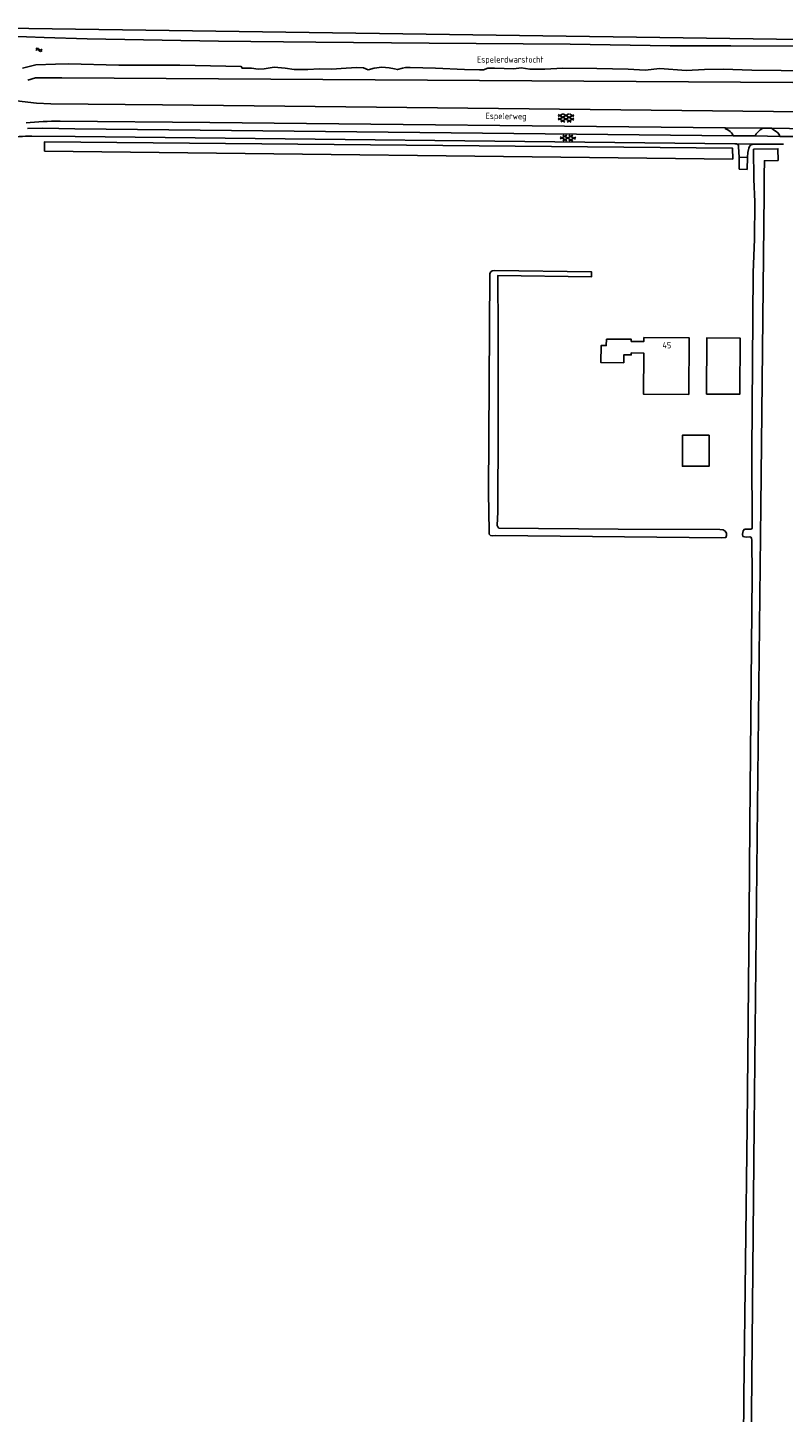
# Model space of a CAD drawing. Extents: x 168875 to 176000, y 513888 to 528000.
# Tile 91 of 106: x 172529 to 172826, y 525887 to 526432. Entities that reach past the tile are written whole.
import ezdxf

# ---------------------------------------------------------------- set-up
doc = ezdxf.new("R2010")
doc.units = 0
doc.header["$MEASUREMENT"] = 0
doc.layers.get('0').update_dxf_attribs({"linetype": 'CONTINUOUS'})
for name, color, linetype in [('BIJGEBOUW', 12, 'CONTINUOUS'), ('DAKRAND', 10, 'CONTINUOUS'), ('HOOFDGEBOUW', 1, 'CONTINUOUS'), ('HUISNUMMER', 7, 'CONTINUOUS'), ('INSTEEK_SLOOT', 72, 'CONTINUOUS'), ('KANT_VERHARDING', 252, 'CONTINUOUS'), ('KANT_WATER', 140, 'CONTINUOUS'), ('KANTONVERHARD', 254, 'CONTINUOUS'), ('SEMANTIEK', 140, 'CONTINUOUS'), ('sluitlijn_verharding', 7, 'CONTINUOUS'), ('STRAATNAAM', 7, 'CONTINUOUS'), ('WATERLOOPNAAM', 7, 'CONTINUOUS')]:
    doc.layers.add(name, color=color, linetype=linetype)
doc.styles.add('ISOCP', font='ISOCP.shx', dxfattribs={"height": 1.8})

# ---------------------------------------------------------------- blocks, each defined once
blk = doc.blocks.new('S014')
at = {"color": 0}
for p, q in [((0, -0.75), (4.2, 1.67)), ((0, 0.65), (1.78, 1.67)), ((5.07, -1.52), (0, 1.4)), ((2.64, -1.52), (0, 0)), ((1.08, -1.52), (6.15, 1.4)), ((6.15, -0.75), (1.95, 1.67)), ((3.51, -1.52), (6.15, 0)), ((6.15, 0.65), (4.37, 1.67))]:
    blk.add_line(p, q, dxfattribs=at)
blk = doc.blocks.new('S016')
at = {"color": 0, "linetype": 'Continuous'}
for points in [[(0.01, -0.38), (2.65, 1.15)], [(2.65, -1.15), (0.01, 0.38)], [(5.07, -1.15), (1.09, 1.15)], [(1.09, -1.15), (5.07, 1.15)], [(6.16, -0.38), (3.51, 1.15)], [(3.51, -1.15), (6.16, 0.37)]]:
    blk.add_lwpolyline(points, dxfattribs=at)
blk = doc.blocks.new('S05')
at = {"color": 0}
for p, q in [((0.08, 0.3), (0.38, 0.59)), ((0.11, -0.19), (0.41, 0.09)), ((0.38, 0.59), (0.68, 0.71)), ((0.41, 0.09), (0.71, 0.21)), ((0.68, 0.71), (1.01, 0.62)), ((0.71, 0.21), (1.02, 0.12)), ((1.01, 0.62), (1.33, 0.37)), ((1.02, 0.12), (1.36, -0.12)), ((1.33, 0.37), (1.66, 0.13)), ((1.66, 0.13), (1.97, 0.04)), ((1.97, 0.04), (2.28, 0.16)), ((2.28, 0.16), (2.58, 0.44)), ((1.36, -0.12), (1.68, -0.37)), ((1.68, -0.37), (2, -0.46)), ((2, -0.46), (2.31, -0.33)), ((2.31, -0.33), (2.61, -0.05))]:
    blk.add_line(p, q, dxfattribs=at)

msp = doc.modelspace()

# ---------------------------------------------------------------- linework, layer by layer
at = {"layer": 'BIJGEBOUW'}
msp.add_lwpolyline([(172795.892, 526287.769), (172808.962, 526287.7), (172809.079, 526309.78), (172796.009, 526309.849), (172795.892, 526287.769)], dxfattribs=at)
at = {"layer": 'DAKRAND'}
msp.add_lwpolyline([(172797, 526271.6), (172786.5, 526271.6), (172786.4, 526259.4), (172796.9, 526259.4), (172797, 526271.6)], dxfattribs=at)
at = {"layer": 'HOOFDGEBOUW'}
for points in [[(172766.302, 526303.899), (172771.242, 526303.878), (172771.171, 526287.698), (172788.931, 526287.62), (172789.029, 526309.88), (172771.269, 526309.958), (172771.262, 526308.397), (172766.322, 526308.419), (172766.326, 526309.329), (172756.526, 526309.372)], [(172756.526, 526309.372), (172756.517, 526306.782), (172754.443, 526306.789), (172754.419, 526300.11), (172763.381, 526300.079), (172763.392, 526303.155), (172766.299, 526303.145), (172766.302, 526303.899)]]:
    msp.add_lwpolyline(points, dxfattribs=at)
at = {"layer": 'INSTEEK_SLOOT'}
for points in [[(172511.053, 526431.772), (172906.11, 526426.12)], [(172542.511, 526412.103), (172891.46, 526409.88)], [(172806.27, 526380.12), (172806.11, 526384.45), (172535.602, 526386.845), (172535.602, 526383.247)], [(172535.602, 526383.247), (172806.27, 526380.12)], [(172818.58, 526373.74), (172818.69, 526379.44), (172824.02, 526379.57), (172823.97, 526384.18), (172814.38, 526383.97), (172814.54, 526372.29)], [(172814.54, 526372.29), (172814.9, 526363.3), (172814.8, 526348.7), (172814.2, 526335.5), (172813.7, 526264.9), (172813.8, 526234.9), (172813.3, 526234.7), (172812.2, 526234.6), (172810.9, 526234.6), (172810.3, 526234), (172810, 526232.7), (172810.2, 526231.8), (172810.9, 526231.6), (172811.7, 526231.5), (172812.9, 526231.6), (172813.3, 526231.5), (172813.6, 526231.1), (172813.7, 526230.3), (172813.8, 526216.5), (172812.9, 526118.4), (172812.7, 526083.2), (172811.9, 526000)], [(172814.7, 526000), (172815.9, 526125.7), (172817.3, 526243.7), (172818.6, 526366.5), (172818.58, 526373.74)], [(172712.5, 526336.3), (172711.7, 526336.2), (172711.1, 526335.8), (172710.7, 526335.2), (172710.2, 526249.1), (172710.4, 526233.7), (172710.5, 526232.7), (172711, 526232.2), (172711.9, 526232), (172713, 526232.1), (172801.8, 526231.3), (172803.5, 526231.4), (172803.8, 526232.1), (172803.8, 526233.1), (172803.3, 526233.9), (172802.5, 526234.4), (172801.1, 526234.5), (172761.2, 526234.7), (172714.3, 526235.1), (172713.8, 526235.5), (172713.6, 526236.1), (172713.8, 526241.4), (172714, 526275.1), (172714, 526312.3), (172713.898, 526334.396), (172750.668, 526333.79), (172750.7, 526335.79), (172712.5, 526336.3)], [(172811.9, 526000), (172810.6, 525893.6), (172810.2, 525840.5), (172809.2, 525751.8), (172807.7, 525572.3), (172807.6, 525569.4), (172807.7, 525568.4), (172808, 525567.6), (172808.4, 525567.1), (172809, 525566.9), (172810.2, 525566.9), (172810.5, 525567.1), (172811, 525567.8), (172811.2, 525568.8), (172811.3, 525595.1), (172812.3, 525745.4), (172814.7, 526000)]]:
    msp.add_lwpolyline(points, dxfattribs=at)
at = {"layer": 'KANT_VERHARDING'}
for points in [[(172506.145, 526404.229), (172515.686, 526404.028), (172521.3, 526403.476), (172526.894, 526402.746), (172532.499, 526402.132), (172538.132, 526401.881), (172581.996, 526401.5)], [(172581.996, 526401.5), (173026.35, 526396.65), (173029.01, 526397.08), (173029.73, 526397.31)], [(172528.906, 526392.122), (172535.039, 526392.249), (172547.568, 526391.97)], [(172600.649, 526394.54), (172541.743, 526394.99)], [(172547.568, 526391.97), (172806.39, 526389.21)], [(172600.649, 526394.54), (172803.33, 526392.43)], [(172804.67, 526391.38), (172804.015, 526391.738), (172803.31, 526391.98), (172803.33, 526392.43)], [(172815.02, 526389.27), (172815.485, 526390.036), (172816.04, 526390.74), (172816.981, 526391.56), (172818, 526392.28)], [(172818, 526392.28), (172821.41, 526392.25)], [(172822.6, 526391.39), (172821.41, 526392.25)], [(172547.698, 526389.031), (172530.675, 526389.187)], [(172547.698, 526389.031), (172807.03, 526386.18), (172807.637, 526386.137)], [(172807.637, 526386.137), (172808.19, 526385.85), (172808.415, 526385.504), (172808.54, 526385.11), (172808.75, 526380.8)], [(172814.46, 526386.05), (172826.19, 526385.95)], [(172824.73, 526389.05), (172815.02, 526389.27)], [(172808.75, 526380.8), (172811.98, 526380.85)], [(172811.98, 526380.85), (172812.127, 526382.657), (172812.55, 526384.42)]]:
    msp.add_lwpolyline(points, dxfattribs=at)
for points in [[(172541.743, 526394.99, 0.0342002), (172528.411, 526394.322)], [(172806.39, 526389.21, 0.1825154), (172804.67, 526391.38)], [(172824.73, 526389.05, 0.2451955), (172822.6, 526391.39)], [(172530.675, 526389.187, 0.0477364), (172520.871, 526388.225)], [(172812.55, 526384.42, -0.3479905), (172814.46, 526386.05)]]:
    msp.add_lwpolyline(points, format="xyb", dxfattribs=at)
at = {"layer": 'KANT_WATER'}
for points in [[(172507.631, 526428.972), (172535.559, 526427.89), (172552.4, 526427.4), (172604.1, 526426.5), (172642.3, 526426.1), (172686.9, 526425.7), (172742.3, 526425.3), (172781.6, 526424.6), (172805.5, 526424.7), (172834.6, 526424.5)], [(172588.8, 526417), (172564.9, 526417.1), (172545.146, 526417.582), (172539.998, 526417.474), (172532.246, 526417.164), (172526.974, 526415.923)], [(172835.7, 526414.8), (172825.2, 526415), (172813.7, 526415.1), (172802.4, 526415.5), (172795.1, 526415.4), (172787.9, 526414.9), (172777.6, 526415.7), (172771.8, 526415.1), (172765.1, 526415.5), (172752.8, 526415.7), (172739.4, 526415.8), (172732.3, 526415.5), (172726.5, 526415.5), (172723, 526416), (172720.1, 526415.6), (172712.6, 526415.8), (172709.9, 526415.9), (172708.2, 526415.2), (172706.7, 526415.2), (172700.7, 526415.4), (172689.3, 526415.9), (172679.4, 526416.1), (172677.6, 526416.1), (172676.4, 526415.9), (172674.4, 526415.3), (172673.2, 526415.6), (172671.1, 526416), (172668.3, 526416.3), (172665.3, 526415.8), (172662.9, 526415.2), (172661.1, 526416), (172658.4, 526416.1), (172654.3, 526415.8), (172648.5, 526415.5), (172643.8, 526415.6), (172639.2, 526415.4), (172633.8, 526415.3), (172630.2, 526415.8), (172626, 526416.2), (172622, 526415.6), (172619.7, 526415.5), (172617, 526415.8), (172614.5, 526415.8), (172613.3, 526415.9), (172613, 526416.5), (172588.8, 526417)], [(172529.037, 526411.186), (172532.088, 526412.02), (172542.511, 526412.103)]]:
    msp.add_lwpolyline(points, dxfattribs=at)
at = {"layer": 'KANTONVERHARD'}
for points in [[(172808.692, 526376.15), (172808.75, 526380.8)], [(172811.937, 526376.093), (172811.98, 526380.85)]]:
    msp.add_lwpolyline(points, dxfattribs=at)
at = {"layer": 'sluitlijn_verharding'}
for points in [[(172803.33, 526392.43), (172818, 526392.28)], [(172821.41, 526392.25), (172835.62, 526392.07)], [(172806.39, 526389.21), (172815.02, 526389.27)], [(172807.637, 526386.137), (172814.46, 526386.05)], [(172824.73, 526389.05), (172832.56, 526389.02)], [(172808.692, 526376.15), (172811.937, 526376.093)]]:
    msp.add_lwpolyline(points, dxfattribs=at)

# ---------------------------------------------------------------- block references
at = {"layer": 'SEMANTIEK'}
for name, p, rotation in [('S05', (172532.091, 526423.015), 357.4127816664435), ('S014', (172737.613, 526396.24), 359.1780035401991), ('S016', (172738.305, 526388.444), 359.1780035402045)]:
    msp.add_blockref(name, p, dxfattribs=dict(at, rotation=rotation))

# ---------------------------------------------------------------- texts
at = {"layer": 'HUISNUMMER', "style": 'ISOCP'}
msp.add_text('45', height=2.5, dxfattribs=at).set_placement((172778.595, 526305.704))
at = {"layer": 'STRAATNAAM', "style": 'ISOCP'}
msp.add_text('Espelerweg', height=2.5, rotation=359.48209, dxfattribs=at).set_placement((172709.074, 526395.873))
at = {"layer": 'WATERLOOPNAAM', "style": 'ISOCP'}
msp.add_text('Espelerdwarstocht', height=2.5, dxfattribs=at).set_placement((172705.703, 526418.049))

doc.saveas('drawing.dxf')
